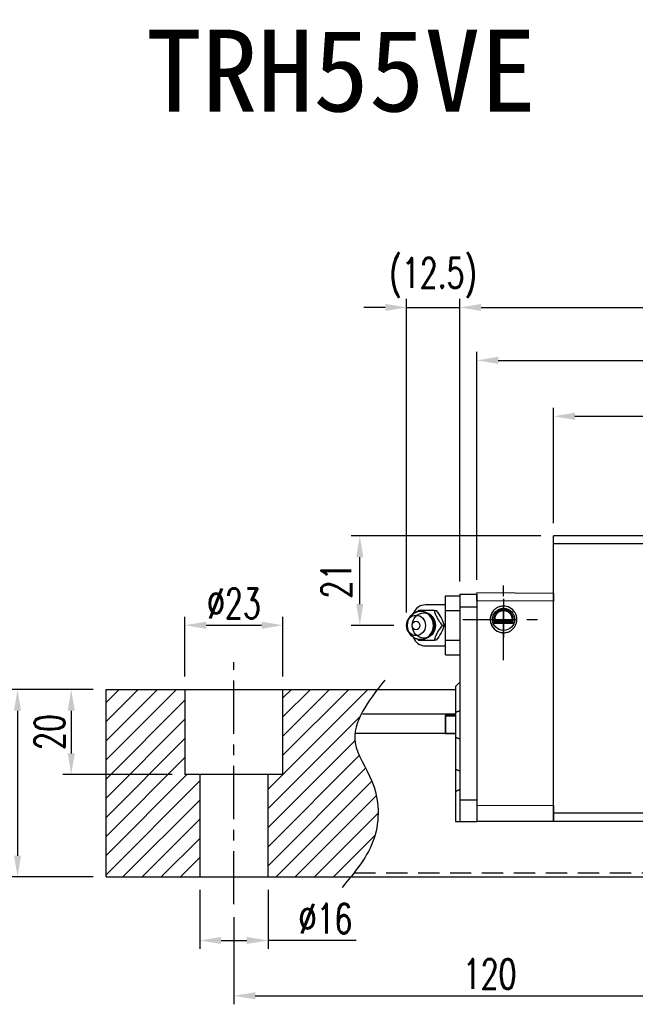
# Model space of a CAD drawing. Header units: millimetres. Extents: x 716 to 1311, y 158 to 389.
# Tile 2 of 48: x 921 to 1065, y 158 to 389. Entities that reach past the tile are written whole.
import ezdxf
from ezdxf.enums import TextEntityAlignment as Align

# ---------------------------------------------------------------- set-up
doc = ezdxf.new("R2010")
doc.units = ezdxf.units.MM
doc.header["$LTSCALE"] = 10
doc.linetypes.add('CENTER', pattern=[2, 1.25, -0.25, 0.25, -0.25])
doc.linetypes.add('DASHED', pattern=[0.75, 0.5, -0.25])
for name, color, linetype in [('2', 7, 'Continuous'), ('4', 7, 'Continuous'), ('CHA', 7, 'Continuous'), ('CL', 1, 'CENTER'), ('DIM', 4, 'Continuous'), ('OUT', 3, 'Continuous')]:
    doc.layers.add(name, color=color, linetype=linetype)
doc.styles.add('DIM-7', font='SIMPLEX.shx', dxfattribs={"width": 0.7, "bigfont": 'chineset.shx'})
doc.styles.add('T', font='kaiu.ttf')
doc.dimstyles.new('CNS', dxfattribs={"dimtxt": 3.5, "dimasz": 2.5, "dimexe": 1, "dimexo": 1.5, "dimgap": 0.09, "dimtad": 0, "dimdsep": 46, "dimtxsty": 'DIM-7', "dimcen": 0.09, "dimclrd": 1, "dimclre": 1, "dimclrt": 4, "dimadec": 0, "dimazin": 0, "dimtfac": 1, "dimtix": 1, "dimtmove": 2, "dimatfit": 3, "dimfxl": 1, "dimtvp": 0.971429, "dimtolj": 1, "dimarcsym": 0})

# ---------------------------------------------------------------- blocks, each defined once
blk = doc.blocks.new('*D68')
at = {"layer": 'DEFPOINTS', "color": 0}
for p in [(970.86, 181.73), (1090.86, 181.73), (1090.86, 160.28)]:
    blk.add_point(p, dxfattribs=at)
at = {"layer": 'DIM', "color": 7, "lineweight": -2}
for p, q in [((970.86, 178.73), (970.86, 158.28)), ((1090.86, 178.73), (1090.86, 158.28)), ((975.86, 160.28), (1085.86, 160.28))]:
    blk.add_line(p, q, dxfattribs=at)
at = {"layer": 'DIM', "color": 7}
for points in [[(975.86, 161.12), (975.86, 159.45), (970.86, 160.28)], [(1085.86, 161.12), (1085.86, 159.45), (1090.86, 160.28)]]:
    blk.add_solid(points, dxfattribs=at)
at = {"layer": 'DIM', "color": 7, "insert": (1030.86, 165.38), "char_height": 7, "attachment_point": 5, "style": 'DIM-7'}
blk.add_mtext('\\A1;120', dxfattribs=at)
blk = doc.blocks.new('*D69')
at = {"layer": 'DEFPOINTS', "color": 0}
for p in [(940.86, 232.14), (932.7, 212.14), (959.36, 212.14)]:
    blk.add_point(p, dxfattribs=at)
at = {"layer": 'DIM', "color": 7, "lineweight": -2}
for p, q in [((937.86, 232.14), (930.7, 232.14)), ((932.7, 227.14), (932.7, 217.14)), ((956.36, 212.14), (930.7, 212.14))]:
    blk.add_line(p, q, dxfattribs=at)
at = {"layer": 'DIM', "color": 7}
for points in [[(931.86, 227.14), (933.53, 227.14), (932.7, 232.14)], [(931.86, 217.14), (933.53, 217.14), (932.7, 212.14)]]:
    blk.add_solid(points, dxfattribs=at)
at = {"layer": 'DIM', "color": 7, "insert": (927.6, 222.14), "char_height": 7, "attachment_point": 5, "rotation": 90, "style": 'DIM-7'}
blk.add_mtext('\\A1;20', dxfattribs=at)
blk = doc.blocks.new('*D57')
at = {"layer": 'DEFPOINTS', "color": 0}
for p in [(940.86, 232.14), (920.1, 188.14), (940.86, 188.14)]:
    blk.add_point(p, dxfattribs=at)
at = {"layer": 'DIM', "color": 7, "lineweight": -2}
for p, q in [((937.86, 232.14), (918.1, 232.14)), ((920.1, 227.14), (920.1, 193.14)), ((937.86, 188.14), (918.1, 188.14))]:
    blk.add_line(p, q, dxfattribs=at)
at = {"layer": 'DIM', "color": 7}
for points in [[(919.27, 227.14), (920.93, 227.14), (920.1, 232.14)], [(919.27, 193.14), (920.93, 193.14), (920.1, 188.14)]]:
    blk.add_solid(points, dxfattribs=at)
at = {"layer": 'DIM', "color": 7, "insert": (915, 210.14), "char_height": 7, "attachment_point": 5, "rotation": 90, "style": 'DIM-7'}
blk.add_mtext('\\A1;44', dxfattribs=at)
blk = doc.blocks.new('*D58')
at = {"layer": 'DEFPOINTS', "color": 0}
for p in [(982.36, 247.18), (959.36, 232.14), (982.36, 232.14)]:
    blk.add_point(p, dxfattribs=at)
at = {"layer": 'DIM', "color": 7, "lineweight": -2}
for p, q in [((959.36, 235.14), (959.36, 249.18)), ((964.36, 247.18), (977.36, 247.18)), ((982.36, 235.14), (982.36, 249.18))]:
    blk.add_line(p, q, dxfattribs=at)
at = {"layer": 'DIM', "color": 7}
for points in [[(964.36, 248.01), (964.36, 246.34), (959.36, 247.18)], [(977.36, 248.01), (977.36, 246.34), (982.36, 247.18)]]:
    blk.add_solid(points, dxfattribs=at)
at = {"layer": 'DIM', "color": 7, "insert": (970.86, 252.28), "char_height": 7, "attachment_point": 5, "style": 'DIM-7'}
blk.add_mtext('\\A1;%%c23', dxfattribs=at)
blk = doc.blocks.new('*D59')
at = {"layer": 'DEFPOINTS', "color": 0}
for p in [(962.86, 188.14), (978.86, 188.14), (978.86, 173.26)]:
    blk.add_point(p, dxfattribs=at)
at = {"layer": 'DIM', "color": 7, "lineweight": -2}
for p, q in [((962.86, 185.14), (962.86, 171.26)), ((978.86, 185.14), (978.86, 171.26)), ((967.86, 173.26), (973.86, 173.26)), ((999.54, 173.26), (978.86, 173.26))]:
    blk.add_line(p, q, dxfattribs=at)
at = {"layer": 'DIM', "color": 7}
for points in [[(967.86, 174.09), (967.86, 172.43), (962.86, 173.26)], [(973.86, 174.09), (973.86, 172.43), (978.86, 173.26)]]:
    blk.add_solid(points, dxfattribs=at)
at = {"layer": 'DIM', "color": 7, "insert": (992.34, 178.36), "char_height": 7, "attachment_point": 5, "style": 'DIM-7'}
blk.add_mtext('\\A1;%%c16', dxfattribs=at)
blk = doc.blocks.new('*D71')
at = {"layer": 'DEFPOINTS', "color": 0}
for p in [(1201.96, 296.18), (1045.86, 268.14), (1201.96, 266.24)]:
    blk.add_point(p, dxfattribs=at)
at = {"layer": 'DIM', "color": 7, "lineweight": -2}
for p, q in [((1045.86, 271.14), (1045.86, 298.18)), ((1201.96, 269.24), (1201.96, 298.18)), ((1050.86, 296.18), (1196.96, 296.18))]:
    blk.add_line(p, q, dxfattribs=at)
at = {"layer": 'DIM', "color": 7}
for points in [[(1050.86, 297.01), (1050.86, 295.34), (1045.86, 296.18)], [(1196.96, 297.01), (1196.96, 295.34), (1201.96, 296.18)]]:
    blk.add_solid(points, dxfattribs=at)
at = {"layer": 'DIM', "color": 7, "insert": (1123.91, 301.28), "char_height": 7, "attachment_point": 5, "style": 'DIM-7'}
blk.add_mtext('\\A1;156.1', dxfattribs=at)
blk = doc.blocks.new('*D60')
at = {"layer": 'DEFPOINTS', "color": 0}
for p in [(1223.96, 321.71), (1023.86, 254.44), (1223.96, 254.44)]:
    blk.add_point(p, dxfattribs=at)
at = {"layer": 'DIM', "color": 7, "lineweight": -2}
for p, q in [((1023.86, 257.44), (1023.86, 323.71)), ((1223.96, 257.44), (1223.96, 323.71)), ((1028.86, 321.71), (1218.96, 321.71))]:
    blk.add_line(p, q, dxfattribs=at)
at = {"layer": 'DIM', "color": 7}
for points in [[(1028.86, 322.54), (1028.86, 320.88), (1023.86, 321.71)], [(1218.96, 322.54), (1218.96, 320.88), (1223.96, 321.71)]]:
    blk.add_solid(points, dxfattribs=at)
at = {"layer": 'DIM', "color": 7, "insert": (1123.91, 326.81), "char_height": 7, "attachment_point": 5, "style": 'DIM-7'}
blk.add_mtext('\\A1;200.1', dxfattribs=at)
blk = doc.blocks.new('*D72')
at = {"layer": 'DEFPOINTS', "color": 0}
for p in [(1219.96, 309.3), (1027.86, 254.79), (1219.96, 254.79)]:
    blk.add_point(p, dxfattribs=at)
at = {"layer": 'DIM', "color": 7, "lineweight": -2}
for p, q in [((1027.86, 257.79), (1027.86, 311.3)), ((1219.96, 257.79), (1219.96, 311.3)), ((1032.86, 309.3), (1214.96, 309.3))]:
    blk.add_line(p, q, dxfattribs=at)
at = {"layer": 'DIM', "color": 7}
for points in [[(1032.86, 310.14), (1032.86, 308.47), (1027.86, 309.3)], [(1214.96, 310.14), (1214.96, 308.47), (1219.96, 309.3)]]:
    blk.add_solid(points, dxfattribs=at)
at = {"layer": 'DIM', "color": 7, "insert": (1123.91, 314.4), "char_height": 7, "attachment_point": 5, "style": 'DIM-7'}
blk.add_mtext('\\A1;192.1', dxfattribs=at)
blk = doc.blocks.new('*D73')
at = {"layer": 'DEFPOINTS', "color": 0}
for p in [(1023.86, 321.71), (1023.86, 254.44), (1011.36, 247.14)]:
    blk.add_point(p, dxfattribs=at)
at = {"layer": 'DIM', "color": 7, "lineweight": -2}
for p, q in [((1011.36, 250.14), (1011.36, 323.71)), ((1023.86, 257.44), (1023.86, 323.71)), ((1006.36, 321.71), (1001.36, 321.71)), ((1011.36, 321.71), (1023.86, 321.71)), ((1028.86, 321.71), (1033.86, 321.71))]:
    blk.add_line(p, q, dxfattribs=at)
at = {"layer": 'DIM', "color": 7}
for points in [[(1006.36, 322.54), (1006.36, 320.88), (1011.36, 321.71)], [(1028.86, 322.54), (1028.86, 320.88), (1023.86, 321.71)]]:
    blk.add_solid(points, dxfattribs=at)
at = {"layer": 'DIM', "color": 7, "insert": (1017.61, 328.64), "char_height": 7, "attachment_point": 5, "style": 'DIM-7'}
blk.add_mtext('\\A1;(12.5)', dxfattribs=at)
blk = doc.blocks.new('*D74')
at = {"layer": 'DEFPOINTS', "color": 0}
for p in [(1000.39, 268.14), (1045.86, 268.14), (1011.36, 247.14)]:
    blk.add_point(p, dxfattribs=at)
at = {"layer": 'DIM', "color": 7, "lineweight": -2}
for p, q in [((1042.86, 268.14), (998.39, 268.14)), ((1000.39, 252.14), (1000.39, 263.14)), ((1008.36, 247.14), (998.39, 247.14))]:
    blk.add_line(p, q, dxfattribs=at)
at = {"layer": 'DIM', "color": 7}
for points in [[(999.56, 263.14), (1001.22, 263.14), (1000.39, 268.14)], [(999.56, 252.14), (1001.22, 252.14), (1000.39, 247.14)]]:
    blk.add_solid(points, dxfattribs=at)
at = {"layer": 'DIM', "color": 7, "insert": (994.89, 257.64), "char_height": 7, "attachment_point": 5, "rotation": 90, "style": 'DIM-7'}
blk.add_mtext('\\A1;21', dxfattribs=at)

msp = doc.modelspace()

# ---------------------------------------------------------------- hatches: boundary and pattern name
at = {"layer": 'DIM'}
h = msp.add_hatch(dxfattribs=at)
h.set_pattern_fill('ANSI31', color=0, style=0)
h.set_pattern_definition([(45, (662.9502, -354.166), (-2.245064, 2.245064), [])])
h.paths.add_polyline_path([(959.358, 232.142), (940.858, 232.142), (940.858, 188.142), (962.858, 188.142), (962.858, 212.142), (959.358, 212.142)])
edge = h.paths.add_edge_path()
edge.add_line((978.858, 188.142), (998.252, 188.142))
edge.add_spline(control_points=[(998.252, 188.142), (1000.561, 190.974), (1005.263, 197.56), (1004.87, 209.844), (996.716, 220.775), (1001.348, 227.937), (1004.555, 232.142)], knot_values=[2.3719972, 2.3719972, 2.3719972, 2.3719972, 13.0733629, 26.449734, 36.2555502, 50.1300895, 50.1300895, 50.1300895, 50.1300895], degree=3, periodic=0)
edge.add_line((1004.555, 232.142), (982.358, 232.142))
edge.add_line((982.358, 232.142), (982.358, 212.142))
edge.add_line((982.358, 212.142), (978.858, 212.142))
edge.add_line((978.858, 212.142), (978.858, 188.142))

# ---------------------------------------------------------------- linework, layer by layer
at = {"layer": '2', "color": 0, "linetype": 'Continuous'}
for p, q in [((1020.508, 254.071), (1023.858, 254.071)), ((1020.508, 250.607), (1020.508, 254.071)), ((1023.858, 254.442), (1027.858, 254.442)), ((1023.858, 254.442), (1023.858, 251.442)), ((1027.858, 252.903), (1027.858, 254.792)), ((1045.858, 254.635), (1027.858, 254.792)), ((1027.858, 254.442), (1027.858, 251.442)), ((1020.508, 251.942), (1015.775, 251.942)), ((1045.858, 252.838), (1027.858, 252.903)), ((1020.508, 243.678), (1020.508, 250.607)), ((1020.508, 250.607), (1023.858, 250.607)), ((1027.858, 251.442), (1023.858, 251.442)), ((1023.858, 251.442), (1023.858, 206.142)), ((1027.858, 251.442), (1027.858, 206.142)), ((1012.155, 249.101), (1011.791, 248.567)), ((1036.582, 247.742), (1031.634, 247.742)), ((1036.528, 247.592), (1031.688, 247.592)), ((1036.353, 248.042), (1031.863, 248.042)), ((1036.134, 248.331), (1032.081, 248.331)), ((1011.791, 245.718), (1012.155, 245.183)), ((1020.508, 240.214), (1020.508, 243.678)), ((1020.508, 243.678), (1023.858, 243.678)), ((1015.775, 242.342), (1020.508, 242.342)), ((1020.508, 240.214), (1023.858, 240.214)), ((1022.858, 232.842), (1023.858, 233.842)), ((940.858, 232.142), (1022.858, 232.142)), ((940.858, 188.142), (940.858, 232.142)), ((959.358, 232.142), (959.358, 212.142)), ((982.358, 212.142), (982.358, 232.142)), ((1022.858, 232.842), (1022.858, 226.757)), ((1000.988, 226.434), (1022.858, 226.434)), ((1022.858, 226.757), (1022.858, 220.927)), ((1022.858, 226.005), (1020.403, 226.005)), ((1020.403, 226.005), (1020.525, 225.883)), ((1020.403, 226.005), (1020.403, 221.772)), ((1020.525, 225.883), (1020.525, 221.894)), ((1022.858, 225.883), (1020.525, 225.883)), ((999.496, 221.85), (1020.403, 221.85)), ((1020.403, 221.772), (1020.525, 221.894)), ((1020.403, 221.772), (1022.858, 221.772)), ((1020.525, 221.894), (1022.858, 221.894)), ((1022.858, 220.927), (1022.858, 213.427)), ((1022.858, 213.427), (1022.858, 208.255)), ((982.358, 212.142), (959.358, 212.142)), ((962.858, 212.142), (962.858, 188.142)), ((978.858, 188.142), (978.858, 212.142)), ((1022.858, 208.255), (1022.858, 201.142)), ((1027.858, 206.142), (1023.858, 206.142)), ((1023.858, 206.142), (1023.858, 201.142)), ((1027.858, 206.142), (1027.858, 201.142)), ((1045.858, 204.896), (1027.858, 204.831)), ((1022.858, 201.142), (1023.858, 201.142)), ((1023.858, 201.142), (1027.858, 201.142)), ((1045.858, 201.142), (1027.858, 201.142)), ((940.858, 188.142), (1310.858, 188.142))]:
    msp.add_line(p, q, dxfattribs=at)
at = {"layer": '2', "color": 0, "linetype": 'DASHED'}
for p, q in [((959.358, 232.142), (959.358, 212.142)), ((982.358, 212.142), (982.358, 232.142)), ((982.358, 212.142), (959.358, 212.142)), ((962.858, 212.142), (962.858, 188.142)), ((978.858, 188.142), (978.858, 212.142))]:
    msp.add_line(p, q, dxfattribs=at)
at = {"layer": '2', "color": 0, "linetype": 'Continuous'}
msp.add_circle((1034.108, 248.542), 2.6, dxfattribs=at)
for centre, radius, start, end in [((1015.775, 248.942), 3, 89.99998, 161.42204), ((1034.108, 248.542), 3.098, 141.48563, 180), ((1034.108, 248.542), 3.098, 180, 269.4375), ((1015.775, 245.342), 3, 198.57796, 270.00002)]:
    msp.add_arc(centre, radius, start, end, dxfattribs=at)
for centre, major_axis in [((1013.575, 247.142), (0, -2.4)), ((1014.608, 247.142), (0, -3.3)), ((1015.423, 247.142), (0, -2.962)), ((1013.575, 247.142), (0, -1))]:
    msp.add_ellipse(centre, major_axis=major_axis, ratio=0.9238797, dxfattribs=at)
for centre, major_axis, start_param, end_param in [((1014.608, 247.142), (0, -3.3), 1.5707964, 4.0768055), ((1015.423, 247.142), (0, -2.962), 1.5707964, 2.6988246), ((1014.608, 247.142), (0, -3.3), 0, 1.5707962), ((1015.423, 247.142), (0, -2.962), 0.4234277, 1.5707964), ((1014.608, 247.142), (0, -3.3), 5.3478744, 6.2831853)]:
    msp.add_ellipse(centre, major_axis=major_axis, ratio=0.9238797, start_param=start_param, end_param=end_param, dxfattribs=at)
for points, degree in [([(1014.165, 250.642), (1014.077, 250.528), (1013.989, 250.412), (1013.901, 250.295)], 3), ([(1017.899, 250.642), (1018.314, 250.642)], 1), ([(1019.766, 247.142), (1020.181, 247.142)], 1), ([(1032.081, 248.331), (1031.968, 248.191), (1031.863, 248.042)], 2), ([(1036.134, 248.331), (1036.207, 248.235), (1036.28, 248.139), (1036.353, 248.042)], 3), ([(1013.921, 243.964), (1014.002, 243.856), (1014.084, 243.749), (1014.165, 243.642)], 3), ([(1014.63, 243.864), (1014.687, 243.86), (1014.744, 243.859), (1014.801, 243.859)], 3), ([(1018.314, 243.642), (1017.899, 243.642)], 1), ([(1022.858, 226.757), (1023.858, 227.171)], 1), ([(1022.858, 220.927), (1023.858, 220.513)], 1), ([(1022.858, 213.427), (1023.858, 213.013)], 1), ([(1022.858, 208.255), (1023.858, 208.67)], 1)]:
    msp.add_open_spline(points, degree=degree, dxfattribs=at)
for points, degree, knots in [([(1017.899, 250.642), (1017.18, 250.642), (1016.412, 250.642), (1015.104, 250.642), (1014.618, 250.642), (1014.165, 250.642)], 3, [0, 0, 0, 0, 0.5, 0.5, 1, 1, 1, 1]), ([(1017.908, 247.142), (1017.908, 247.393), (1017.852, 247.89), (1017.595, 248.617), (1017.167, 249.275), (1016.592, 249.819), (1015.907, 250.208), (1015.227, 250.413), (1014.79, 250.432), (1014.608, 250.424)], 3, [0, 0, 0, 0, 0.1424122, 0.2912277, 0.4421098, 0.5939693, 0.7455107, 0.8956214, 1, 1, 1, 1]), ([(1019.766, 247.142), (1019.5, 247.488), (1019.233, 247.843), (1018.816, 248.472), (1018.656, 248.74), (1018.386, 249.268), (1018.275, 249.53), (1018.072, 250.077), (1017.983, 250.362), (1017.899, 250.642)], 3, [0, 0, 0, 0, 0.316279, 0.316279, 0.5305075, 0.5305075, 0.7443494, 0.7443494, 1, 1, 1, 1]), ([(1018.314, 250.642), (1018.726, 250.095), (1019.124, 249.51), (1019.777, 248.288), (1020.009, 247.693), (1020.181, 247.143)], 3, [0, 0, 0, 0, 0.5, 0.5, 1, 1, 1, 1]), ([(1034.108, 251.68), (1033.818, 251.657), (1033.245, 251.611), (1032.459, 251.253), (1031.807, 250.729), (1031.326, 250.066), (1031.035, 249.322), (1030.924, 248.428), (1031.119, 247.347), (1031.895, 246.138), (1033.066, 245.473), (1033.88, 245.42), (1034.108, 245.405)], 3, [0, 0, 0, 0, 0.088414, 0.1748885, 0.2594231, 0.3420175, 0.4226713, 0.5013844, 0.6152487, 0.7511468, 0.9302271, 1, 1, 1, 1]), ([(1036.353, 248.042), (1036.381, 248.167), (1036.418, 248.43), (1036.399, 248.874), (1036.307, 249.244), (1036.197, 249.512), (1036.096, 249.705), (1035.98, 249.884), (1035.845, 250.056), (1035.681, 250.226), (1035.432, 250.436), (1035.13, 250.616), (1034.791, 250.744), (1034.522, 250.81), (1034.25, 250.844), (1033.878, 250.844), (1033.4, 250.758), (1032.946, 250.544), (1032.632, 250.314), (1032.421, 250.115), (1032.246, 249.901), (1032.097, 249.67), (1031.977, 249.422), (1031.886, 249.16), (1031.826, 248.879), (1031.803, 248.593), (1031.814, 248.314), (1031.843, 248.131), (1031.863, 248.042)], 3, [0, 0, 0, 0, 0.0625, 0.125, 0.1875, 0.21875, 0.25, 0.28125, 0.3125, 0.34375, 0.375, 0.4375, 0.46875, 0.5, 0.53125, 0.5625, 0.625, 0.6875, 0.71875, 0.75, 0.78125, 0.8125, 0.84375, 0.875, 0.90625, 0.9375, 0.96875, 1, 1, 1, 1]), ([(1036.134, 248.331), (1036.177, 248.543), (1036.166, 248.761), (1036.155, 248.975), (1036.092, 249.185), (1036.03, 249.391), (1035.919, 249.58), (1035.811, 249.766), (1035.661, 249.926), (1035.513, 250.082), (1035.332, 250.205), (1035.154, 250.326), (1034.952, 250.41), (1034.754, 250.491), (1034.538, 250.533), (1034.326, 250.574), (1034.108, 250.574), (1033.667, 250.575), (1033.264, 250.41), (1032.852, 250.24), (1032.555, 249.926), (1032.406, 249.767), (1032.187, 249.393), (1032.061, 248.977), (1032.038, 248.544), (1032.081, 248.331)], 2, [0, 0, 0, 0.0625, 0.0625, 0.125, 0.125, 0.1875, 0.1875, 0.25, 0.25, 0.3125, 0.3125, 0.375, 0.375, 0.4375, 0.4375, 0.5, 0.5, 0.625, 0.625, 0.75, 0.75, 0.8125, 0.875, 0.9375, 1, 1, 1]), ([(1034.108, 245.405), (1034.398, 245.428), (1034.971, 245.474), (1035.757, 245.832), (1036.408, 246.356), (1036.89, 247.019), (1037.181, 247.763), (1037.292, 248.657), (1037.097, 249.738), (1036.32, 250.947), (1035.149, 251.611), (1034.336, 251.665), (1034.108, 251.68)], 3, [0, 0, 0, 0, 0.088414, 0.1748885, 0.2594231, 0.3420175, 0.4226713, 0.5013844, 0.6152487, 0.7511468, 0.9302271, 1, 1, 1, 1]), ([(1014.949, 243.865), (1014.997, 243.868), (1015.292, 243.895), (1015.824, 244.047), (1016.484, 244.393), (1017.046, 244.877), (1017.486, 245.471), (1017.785, 246.149), (1017.895, 246.723), (1017.908, 247.056), (1017.908, 247.142)], 3, [0, 0, 0, 0, 0.0297339, 0.1848987, 0.3380427, 0.4898314, 0.6411412, 0.7929758, 0.9463445, 1, 1, 1, 1]), ([(1017.899, 243.642), (1018.003, 243.988), (1018.113, 244.343), (1018.367, 244.972), (1018.493, 245.24), (1018.787, 245.768), (1018.955, 246.03), (1019.335, 246.577), (1019.551, 246.862), (1019.766, 247.142)], 3, [0, 0, 0, 0, 0.316279, 0.316279, 0.5305075, 0.5305075, 0.7443494, 0.7443494, 1, 1, 1, 1]), ([(1020.181, 247.142), (1020.01, 246.595), (1019.783, 246.01), (1019.132, 244.788), (1018.729, 244.193), (1018.314, 243.643)], 3, [0, 0, 0, 0, 0.5, 0.5, 1, 1, 1, 1]), ([(1014.165, 243.642), (1014.625, 243.642), (1015.119, 243.642), (1016.467, 243.642), (1017.191, 243.642), (1017.899, 243.642)], 3, [0, 0, 0, 0, 0.5, 0.5, 1, 1, 1, 1])]:
    msp.add_open_spline(points, degree=degree, knots=knots, dxfattribs=at)
at = {"layer": '2', "color": 0, "linetype": 'DASHED'}
msp.add_open_spline([(999.054, 189.143), (1310.858, 189.143)], degree=1, dxfattribs=at)
at = {"layer": '4', "color": 0, "linetype": 'Continuous'}
for p, q in [((1201.958, 268.142), (1045.858, 268.142)), ((1045.858, 266.242), (1045.858, 268.142)), ((1201.958, 266.242), (1045.858, 266.242)), ((1045.858, 203.142), (1045.858, 266.242)), ((1201.958, 203.142), (1045.858, 203.142)), ((1045.858, 201.142), (1045.858, 203.142)), ((1201.958, 201.142), (1045.858, 201.142))]:
    msp.add_line(p, q, dxfattribs=at)
at = {"layer": 'CL', "color": 0}
for p, q in [((1034.108, 239.017), (1034.108, 258.067)), ((1034.108, 253.342), (1034.108, 244.342)), ((1024.583, 248.542), (1043.633, 248.542)), ((970.858, 181.73), (970.858, 238.555)), ((970.858, 181.73), (970.858, 238.555))]:
    msp.add_line(p, q, dxfattribs=at)
at = {"layer": 'DIM', "color": 0}
msp.add_open_spline([(1006.229, 234.3), (1002.375, 229.374), (996.194, 221.475), (1004.87, 209.844), (1005.298, 196.442), (999.276, 189.323), (996.219, 185.71)], degree=3, knots=[0, 0, 0, 0, 16.2465365, 26.0523527, 39.4287239, 53.2135918, 53.2135918, 53.2135918, 53.2135918], dxfattribs=at)
at = {"layer": 'OUT', "color": 0}
for p, q in [((1045.858, 254.635), (1045.858, 252.838)), ((1045.858, 204.896), (1045.858, 252.838)), ((1045.858, 204.896), (1045.858, 201.142))]:
    msp.add_line(p, q, dxfattribs=at)

# ---------------------------------------------------------------- texts
at = {"layer": 'CHA', "style": 'T'}
msp.add_text('TRH55VE', height=19.2, dxfattribs=at).set_placement((996.013, 377.102), align=Align.MIDDLE)

# ---------------------------------------------------------------- dimensions: what is measured, and where the dimension line sits
at = {"layer": 'DIM', "color": 0}
for base, p1, p2, text, picture, middle in [((1023.858, 321.709), (1011.358, 247.142), (1023.858, 254.442), '(<>)', '*D73', (1017.608, 328.642)), ((982.358, 247.178), (959.358, 232.142), (982.358, 232.142), '%%c<>', '*D58', (970.858, 252.278))]:
    dim = msp.add_linear_dim(base=base, p1=p1, p2=p2, text=text, dimstyle='CNS', override={"dimscale": 2, "dimgap": 0.8, "dimtad": 1, "dimclrd": 7, "dimclre": 7, "dimclrt": 7, "dimadec": 2, "dimazin": 2, "dimtmove": 1}, dxfattribs=at)
    dim.commit()
    dim.dimension.update_dxf_attribs({"geometry": picture, "text_midpoint": middle})
for base, p1, p2, picture, middle in [((1223.958, 321.709), (1023.858, 254.442), (1223.958, 254.442), '*D60', (1123.908, 326.809)), ((1219.958, 309.304), (1027.858, 254.792), (1219.958, 254.792), '*D72', (1123.908, 314.404)), ((1201.958, 296.178), (1045.858, 268.142), (1201.958, 266.242), '*D71', (1123.908, 301.278)), ((1090.858, 160.284), (970.858, 181.73), (1090.858, 181.73), '*D68', (1030.858, 165.384))]:
    dim = msp.add_linear_dim(base=base, p1=p1, p2=p2, dimstyle='CNS', override={"dimscale": 2, "dimgap": 0.8, "dimtad": 1, "dimclrd": 7, "dimclre": 7, "dimclrt": 7, "dimadec": 2, "dimazin": 2, "dimtmove": 1}, dxfattribs=at)
    dim.commit()
    dim.dimension.update_dxf_attribs({"geometry": picture, "text_midpoint": middle})
for base, p1, p2, override, picture, middle in [((1000.39, 268.142), (1011.358, 247.142), (1045.858, 268.142), {"dimscale": 2, "dimgap": 1, "dimtad": 1, "dimclrd": 7, "dimclre": 7, "dimclrt": 7, "dimadec": 2, "dimazin": 2, "dimtix": 0, "dimtmove": 0}, '*D74', (994.89, 257.642)), ((920.099, 188.142), (940.858, 232.142), (940.858, 188.142), {"dimscale": 2, "dimgap": 0.8, "dimtad": 1, "dimclrd": 7, "dimclre": 7, "dimclrt": 7, "dimadec": 2, "dimazin": 2, "dimtmove": 1}, '*D57', (914.999, 210.142)), ((932.698, 212.142), (940.858, 232.142), (959.358, 212.142), {"dimscale": 2, "dimgap": 0.8, "dimtad": 1, "dimclrd": 7, "dimclre": 7, "dimclrt": 7, "dimadec": 2, "dimazin": 2, "dimtmove": 1}, '*D69', (927.598, 222.142))]:
    dim = msp.add_linear_dim(base=base, p1=p1, p2=p2, angle=90, dimstyle='CNS', override=override, dxfattribs=at)
    dim.commit()
    dim.dimension.update_dxf_attribs({"geometry": picture, "text_midpoint": middle})
dim = msp.add_linear_dim(base=(978.858, 173.26), p1=(962.858, 188.142), p2=(978.858, 188.142), text='%%c<>', dimstyle='CNS', override={"dimscale": 2, "dimgap": 0.8, "dimtad": 1, "dimclrd": 7, "dimclre": 7, "dimclrt": 7, "dimadec": 2, "dimazin": 2, "dimtmove": 1}, dxfattribs=at)
dim.commit()
dim.dimension.update_dxf_attribs({"geometry": '*D59', "text_midpoint": (992.341, 173.977), "dimtype": 160})

doc.saveas('drawing.dxf')
